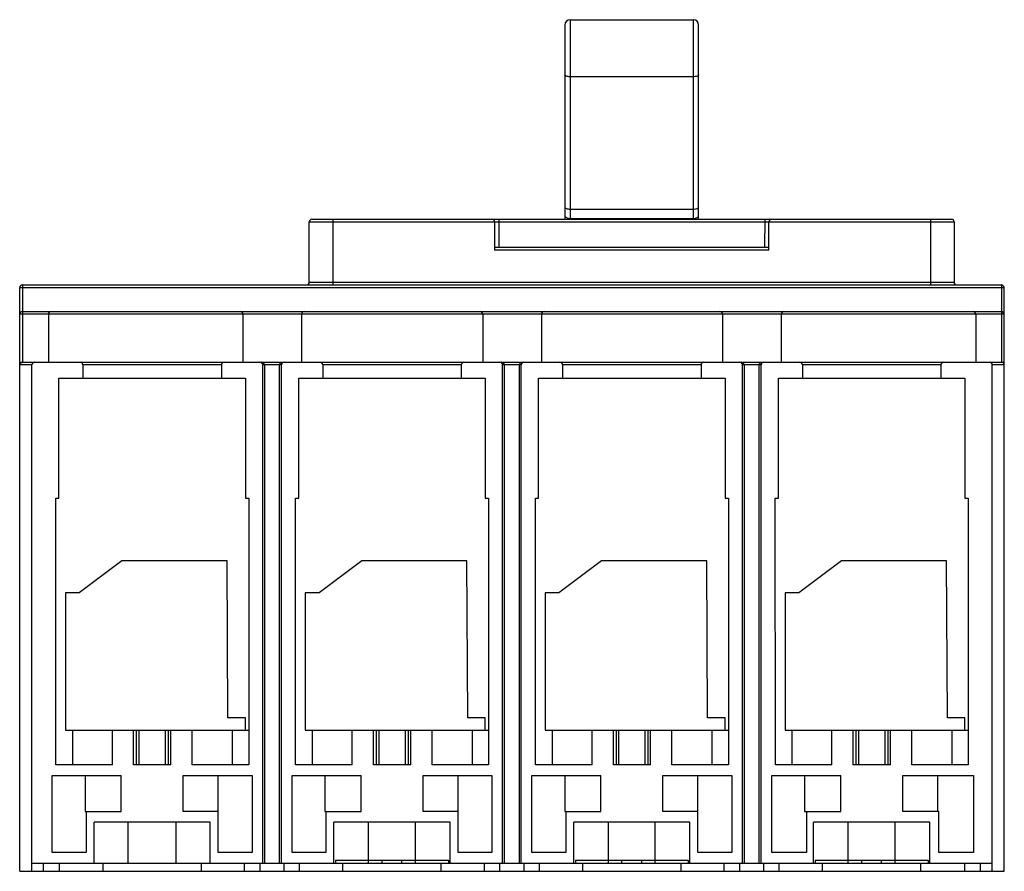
# Model space of a CAD drawing. Header units: millimetres. Extents: x 28 to 212, y 86 to 246.
import ezdxf

# ---------------------------------------------------------------- set-up
doc = ezdxf.new("R2010")
doc.units = ezdxf.units.MM
doc.header["$LTSCALE"] = 21.528734
doc.layers.get('0').update_dxf_attribs({"linetype": 'CONTINUOUS'})

msp = doc.modelspace()

# ---------------------------------------------------------------- linework, layer by layer
at = {"color": 7, "linetype": 'Continuous'}
for p, q in [((130.92, 245.81), (130.92, 208.37)), ((130.92, 245.81), (154.02, 245.81)), ((154.02, 208.37), (154.02, 245.81)), ((129.92, 244.81), (129.92, 208.37)), ((155.02, 208.37), (155.02, 244.81)), ((154.01, 235.1), (130.91, 235.1)), ((130.92, 210.29), (154.02, 210.29)), ((81.97, 196.57), (81.97, 207.87)), ((81.97, 207.87), (202.95, 207.87)), ((82.47, 208.37), (202.45, 208.37)), ((86.37, 208.37), (86.37, 196.07)), ((116.72, 207.87), (116.72, 202.57)), ((117.52, 208.37), (117.52, 203.07)), ((130.92, 208.54), (154.02, 208.54)), ((167.41, 208.37), (167.4, 203.07)), ((168.2, 202.57), (168.2, 207.87)), ((198.56, 196.07), (198.56, 208.37)), ((202.95, 207.87), (202.95, 196.57)), ((168.2, 203.07), (116.72, 203.07)), ((168.2, 202.57), (116.72, 202.57)), ((27.86, 196), (27.86, 196)), ((28.13, 196.07), (28.13, 181.57)), ((28.13, 196.07), (211.81, 196.07)), ((81.97, 196.57), (202.95, 196.57)), ((211.81, 196.07), (211.81, 181.57)), ((212.11, 195.98), (212.11, 195.98)), ((27.63, 86.07), (27.63, 195.57)), ((27.63, 195.57), (212.31, 195.57)), ((212.31, 181.32), (212.31, 195.57)), ((212.31, 190.57), (27.63, 190.57)), ((28.13, 191.07), (211.81, 191.07)), ((33.01, 190.57), (33.01, 181.57)), ((69.51, 190.57), (69.51, 181.57)), ((80.51, 190.57), (80.51, 181.57)), ((114.51, 190.57), (114.51, 181.57)), ((125.51, 190.57), (125.51, 181.57)), ((159.51, 190.57), (159.51, 181.57)), ((170.51, 190.57), (170.51, 181.57)), ((207.01, 190.57), (207.01, 181.57)), ((27.63, 181.57), (110.96, 181.57)), ((27.67, 86.07), (27.67, 181.07)), ((29.92, 181.07), (27.67, 181.07)), ((29.92, 86.07), (29.92, 181.07)), ((39.48, 181.07), (39.48, 178.57)), ((65.48, 181.07), (39.49, 181.07)), ((65.48, 181.07), (65.48, 178.57)), ((73.23, 87.57), (73.23, 181.07)), ((76.73, 181.07), (73.23, 181.07)), ((73.55, 181.07), (73.55, 87.57)), ((76.4, 87.57), (76.4, 181.07)), ((76.73, 87.57), (76.73, 181.07)), ((84.48, 181.07), (84.48, 178.57)), ((110.46, 181.07), (84.48, 181.07)), ((110.48, 181.07), (110.48, 178.57)), ((110.98, 181.57), (155.96, 181.57)), ((118.23, 87.57), (118.23, 181.07)), ((121.73, 181.07), (118.23, 181.07)), ((118.55, 181.07), (118.55, 87.57)), ((121.4, 87.57), (121.4, 181.07)), ((121.73, 87.57), (121.73, 181.07)), ((129.48, 181.07), (129.48, 178.57)), ((155.46, 181.07), (129.48, 181.07)), ((155.48, 181.07), (155.48, 178.57)), ((155.98, 181.57), (200.96, 181.57)), ((166.73, 181.07), (163.23, 181.07)), ((163.23, 87.57), (163.23, 181.07)), ((163.55, 181.07), (163.55, 87.57)), ((166.4, 87.57), (166.4, 181.07)), ((166.73, 87.57), (166.73, 181.07)), ((200.46, 181.07), (174.48, 181.07)), ((174.48, 181.07), (174.48, 178.57)), ((200.48, 181.07), (200.48, 178.57)), ((200.98, 181.57), (212.31, 181.57)), ((212.37, 181.07), (210.12, 181.07)), ((210.12, 86.07), (210.12, 181.07)), ((212.37, 86.07), (212.37, 181.07)), ((34.99, 156.07), (35, 178.57)), ((35, 178.57), (69.99, 178.57)), ((69.99, 178.57), (69.99, 156.07)), ((79.99, 156.07), (79.99, 178.57)), ((79.99, 178.57), (114.99, 178.57)), ((114.99, 178.57), (114.99, 156.07)), ((124.99, 156.07), (124.99, 178.57)), ((124.99, 178.57), (159.99, 178.57)), ((159.99, 178.57), (159.99, 156.07)), ((169.99, 178.57), (204.99, 178.57)), ((169.99, 156.07), (169.99, 178.57)), ((204.99, 178.57), (204.99, 156.07)), ((34.39, 106.07), (34.39, 156.07)), ((34.39, 156.07), (34.99, 156.07)), ((69.99, 156.07), (70.59, 156.07)), ((70.59, 156.07), (70.59, 106.07)), ((79.39, 106.07), (79.39, 156.07)), ((79.39, 156.07), (79.99, 156.07)), ((114.99, 156.07), (115.59, 156.07)), ((115.59, 156.07), (115.59, 106.07)), ((124.39, 156.07), (124.99, 156.07)), ((124.41, 106.07), (124.39, 156.07)), ((159.99, 156.07), (160.59, 156.07)), ((160.59, 156.07), (160.59, 106.07)), ((169.39, 156.07), (169.99, 156.07)), ((169.41, 106.07), (169.39, 156.07)), ((204.99, 156.07), (205.61, 156.07)), ((205.61, 156.07), (205.61, 106.07)), ((46.79, 144.32), (38.79, 138.32)), ((66.54, 144.32), (46.79, 144.32)), ((66.7, 114.87), (66.54, 144.32)), ((91.79, 144.32), (83.79, 138.32)), ((111.54, 144.32), (91.79, 144.32)), ((111.7, 114.87), (111.54, 144.32)), ((136.79, 144.32), (128.79, 138.32)), ((156.54, 144.32), (136.79, 144.32)), ((156.7, 114.87), (156.54, 144.32)), ((181.79, 144.32), (173.79, 138.32)), ((201.54, 144.32), (181.79, 144.32)), ((201.7, 114.87), (201.54, 144.32)), ((36.22, 138.32), (36.22, 112.57)), ((38.79, 138.32), (36.22, 138.32)), ((81.22, 138.32), (81.22, 112.57)), ((83.79, 138.32), (81.22, 138.32)), ((128.79, 138.32), (126.22, 138.32)), ((126.22, 138.32), (126.22, 112.57)), ((173.79, 138.32), (171.22, 138.32)), ((171.22, 138.32), (171.22, 112.57)), ((69.98, 114.87), (66.7, 114.87)), ((69.98, 112.57), (69.98, 114.87)), ((114.98, 114.87), (111.7, 114.87)), ((114.98, 112.57), (114.98, 114.87)), ((159.98, 114.87), (156.7, 114.87)), ((159.98, 112.57), (159.98, 114.87)), ((204.98, 114.87), (201.7, 114.87)), ((204.98, 112.57), (204.98, 114.87)), ((36.22, 112.57), (70.59, 112.57)), ((37.51, 112.57), (37.51, 106.07)), ((45.01, 106.07), (45.01, 112.57)), ((49.01, 106.07), (49.01, 112.57)), ((49.51, 112.57), (49.51, 106.07)), ((50.01, 112.57), (50.01, 106.07)), ((55.01, 106.07), (55.01, 112.57)), ((55.51, 112.57), (55.51, 106.07)), ((56.01, 106.07), (56.01, 112.57)), ((60.01, 106.07), (60.01, 112.57)), ((67.51, 112.57), (67.51, 106.07)), ((81.22, 112.57), (115.59, 112.57)), ((82.51, 112.57), (82.51, 106.07)), ((90.01, 106.07), (90.01, 112.57)), ((94.01, 106.07), (94.01, 112.57)), ((94.51, 112.57), (94.51, 106.07)), ((95.01, 112.57), (95.01, 106.07)), ((100.01, 106.07), (100.01, 112.57)), ((100.51, 112.57), (100.51, 106.07)), ((101.01, 106.07), (101.01, 112.57)), ((105.01, 106.07), (105.01, 112.57)), ((112.51, 112.57), (112.51, 106.07)), ((126.22, 112.57), (160.59, 112.57)), ((127.51, 112.57), (127.51, 106.07)), ((135.01, 106.07), (135.01, 112.57)), ((139.01, 106.07), (139.01, 112.57)), ((139.51, 112.57), (139.51, 106.07)), ((140.01, 112.57), (140.01, 106.07)), ((145.01, 106.07), (145.01, 112.57)), ((145.51, 112.57), (145.51, 106.07)), ((146.01, 106.07), (146.01, 112.57)), ((150.01, 106.07), (150.01, 112.57)), ((157.51, 112.57), (157.51, 106.07)), ((171.22, 112.57), (205.61, 112.57)), ((172.51, 112.57), (172.51, 106.07)), ((180.01, 106.07), (180.01, 112.57)), ((184.01, 106.07), (184.01, 112.57)), ((184.51, 112.57), (184.51, 106.07)), ((185.01, 112.57), (185.01, 106.07)), ((190.01, 106.07), (190.01, 112.57)), ((190.51, 112.57), (190.51, 106.07)), ((191.01, 106.07), (191.01, 112.57)), ((195.01, 106.07), (195.01, 112.57)), ((202.51, 112.57), (202.51, 106.07)), ((45.01, 106.07), (34.4, 106.07)), ((56.01, 106.07), (49.01, 106.07)), ((70.6, 106.07), (60.01, 106.07)), ((90.01, 106.07), (79.4, 106.07)), ((101.01, 106.07), (94.01, 106.07)), ((115.6, 106.07), (105.01, 106.07)), ((135.01, 106.07), (124.41, 106.07)), ((146.01, 106.07), (139.01, 106.07)), ((160.6, 106.07), (150.01, 106.07)), ((180.01, 106.07), (169.41, 106.07)), ((191.01, 106.07), (184.01, 106.07)), ((205.61, 106.07), (195.01, 106.07)), ((33.74, 89.57), (33.74, 104.07)), ((33.74, 104.07), (46.68, 104.07)), ((39.89, 104.07), (39.89, 97.27)), ((46.68, 97.27), (46.68, 104.07)), ((58.3, 97.27), (58.3, 104.07)), ((58.3, 104.07), (71.24, 104.07)), ((64.89, 89.57), (64.89, 104.07)), ((71.24, 104.07), (71.24, 89.57)), ((78.74, 104.07), (91.68, 104.07)), ((78.74, 89.57), (78.74, 104.07)), ((84.88, 104.07), (84.88, 97.27)), ((91.68, 97.27), (91.68, 104.07)), ((103.3, 104.07), (116.24, 104.07)), ((103.3, 97.27), (103.3, 104.07)), ((109.89, 89.57), (109.89, 104.07)), ((116.24, 104.07), (116.24, 89.57)), ((123.74, 104.07), (136.68, 104.07)), ((123.74, 89.57), (123.74, 104.07)), ((129.88, 104.07), (129.88, 97.27)), ((136.68, 97.27), (136.68, 104.07)), ((148.3, 104.07), (161.24, 104.07)), ((148.3, 97.27), (148.3, 104.07)), ((154.89, 89.57), (154.89, 104.07)), ((161.24, 104.07), (161.24, 89.57)), ((168.74, 104.07), (181.68, 104.07)), ((168.74, 89.57), (168.74, 104.07)), ((174.88, 104.07), (174.88, 97.27)), ((181.68, 97.27), (181.68, 104.07)), ((193.3, 104.07), (206.59, 104.07)), ((193.3, 97.27), (193.3, 104.07)), ((199.89, 97.27), (199.89, 104.07)), ((206.59, 104.07), (206.59, 89.57)), ((39.89, 97.27), (46.68, 97.27)), ((40.09, 97.27), (40.09, 89.57)), ((64.89, 97.27), (58.3, 97.27)), ((84.88, 97.27), (91.68, 97.27)), ((85.09, 97.27), (85.09, 89.57)), ((109.89, 97.27), (103.3, 97.27)), ((129.88, 97.27), (136.68, 97.27)), ((130.09, 97.27), (130.09, 89.57)), ((154.89, 97.27), (148.3, 97.27)), ((174.88, 97.27), (181.68, 97.27)), ((175.27, 97.27), (175.27, 89.57)), ((200.07, 97.27), (193.3, 97.27)), ((200.07, 89.57), (200.07, 97.27)), ((41.58, 87.57), (41.58, 95.27)), ((63.38, 95.27), (41.58, 95.27)), ((47.96, 87.57), (47.96, 95.27)), ((56.99, 87.57), (56.99, 95.27)), ((63.38, 87.57), (63.38, 95.27)), ((108.38, 95.27), (86.58, 95.27)), ((86.58, 87.57), (86.58, 95.27)), ((93.09, 87.57), (93.09, 95.27)), ((101.87, 87.57), (101.87, 95.27)), ((108.38, 87.57), (108.38, 95.27)), ((153.38, 95.27), (131.58, 95.27)), ((131.58, 87.57), (131.58, 95.27)), ((138.09, 87.57), (138.09, 95.27)), ((146.87, 87.57), (146.87, 95.27)), ((153.38, 87.57), (153.38, 95.27)), ((198.38, 95.27), (176.58, 95.27)), ((176.58, 87.57), (176.58, 95.27)), ((183.09, 87.57), (183.09, 95.27)), ((191.87, 87.57), (191.87, 95.27)), ((198.38, 87.57), (198.38, 95.27)), ((40.09, 89.57), (33.74, 89.57)), ((71.24, 89.57), (64.89, 89.57)), ((85.09, 89.57), (78.74, 89.57)), ((116.24, 89.57), (109.89, 89.57)), ((130.09, 89.57), (123.74, 89.57)), ((161.24, 89.57), (154.89, 89.57)), ((175.27, 89.57), (168.74, 89.57)), ((206.59, 89.57), (200.07, 89.57)), ((29.92, 87.57), (210.12, 87.57)), ((32.08, 86.07), (32.08, 87.57)), ((35.01, 87.57), (35.01, 86.07)), ((43.28, 86.07), (43.28, 87.57)), ((61.67, 87.57), (61.67, 86.07)), ((69.83, 86.07), (69.83, 87.57)), ((72.74, 86.07), (72.74, 87.57)), ((77.21, 87.57), (77.21, 86.07)), ((80.13, 86.07), (80.13, 87.57)), ((86.88, 88.17), (108.08, 88.17)), ((86.88, 88.17), (86.88, 87.57)), ((88.28, 86.07), (88.28, 87.57)), ((95.63, 87.57), (95.63, 88.17)), ((99.33, 87.57), (99.33, 88.17)), ((106.67, 87.57), (106.67, 86.07)), ((108.08, 88.17), (108.08, 87.57)), ((114.83, 86.07), (114.83, 87.57)), ((117.74, 86.07), (117.74, 87.57)), ((122.21, 87.57), (122.21, 86.07)), ((125.13, 86.07), (125.13, 87.57)), ((131.88, 88.17), (153.08, 88.17)), ((131.88, 88.17), (131.88, 87.57)), ((133.28, 86.07), (133.28, 87.57)), ((140.63, 87.57), (140.63, 88.17)), ((144.33, 87.57), (144.33, 88.17)), ((151.67, 87.57), (151.67, 86.07)), ((153.08, 88.17), (153.08, 87.57)), ((159.83, 86.07), (159.83, 87.57)), ((162.74, 86.07), (162.74, 87.57)), ((167.21, 87.57), (167.21, 86.07)), ((170.13, 86.07), (170.13, 87.57)), ((176.88, 88.17), (198.08, 88.17)), ((176.88, 88.17), (176.88, 87.57)), ((178.28, 86.07), (178.28, 87.57)), ((185.63, 87.57), (185.63, 88.17)), ((189.33, 87.57), (189.33, 88.17)), ((196.67, 87.57), (196.67, 86.07)), ((198.08, 88.17), (198.08, 87.57)), ((204.95, 86.07), (204.95, 87.57)), ((207.88, 86.07), (207.88, 87.57)), ((27.67, 86.07), (212.37, 86.07))]:
    msp.add_line(p, q, dxfattribs=at)
for centre, radius, start, end in [((130.92, 244.81), 1, 89.9996, 179.9996), ((154.02, 244.81), 1, 359.9996, 89.9996), ((82.47, 207.87), 0.5, 90, 180), ((116.22, 207.87), 0.5, 0, 90.0021), ((168.7, 207.87), 0.5, 89.9968, 180), ((202.46, 207.87), 0.5, 0, 90), ((28.13, 195.57), 0.5, 90, 180), ((81.47, 196.57), 0.5, 270, 360), ((203.45, 196.57), 0.5, 180, 270), ((211.81, 195.57), 0.5, 0, 90.0004), ((28.13, 190.57), 0.5, 90, 180), ((33.51, 190.57), 0.5, 90, 180), ((69.01, 190.57), 0.5, 0, 90), ((81.01, 190.57), 0.5, 90, 180), ((114.01, 190.57), 0.5, 0, 90), ((126.01, 190.57), 0.5, 90, 180), ((159.01, 190.57), 0.5, 0, 90), ((171.01, 190.57), 0.5, 90, 180), ((206.51, 190.57), 0.5, 0, 90), ((211.81, 190.57), 0.5, 0, 89.9993), ((28.17, 181.07), 0.5, 90, 180), ((30.42, 181.07), 0.5, 90, 180), ((38.98, 181.07), 0.5, 360, 90), ((65.98, 181.07), 0.5, 90, 180), ((83.98, 181.07), 0.5, 360, 90), ((110.98, 181.07), 0.5, 90, 180), ((128.98, 181.07), 0.5, 360, 90), ((155.98, 181.07), 0.5, 90, 180), ((173.98, 181.07), 0.5, 360, 90), ((200.98, 181.07), 0.5, 90, 180), ((209.62, 181.07), 0.5, 0, 90), ((211.87, 181.07), 0.5, 0, 90)]:
    msp.add_arc(centre, radius, start, end, dxfattribs=at)
for centre, ratio, start_param, end_param in [((72.73, 181.07), 0.999156, 0, 1.570796), ((77.23, 181.07), 0.999148, 1.570796, 3.141593), ((117.73, 181.07), 0.999156, 0, 1.570796), ((122.23, 181.07), 0.999148, 1.570796, 3.141593), ((162.73, 181.07), 0.999156, 0, 1.570796), ((167.23, 181.07), 0.999148, 1.570796, 3.141593)]:
    msp.add_ellipse(centre, major_axis=(0.5, 0), ratio=ratio, start_param=start_param, end_param=end_param, dxfattribs=at)
for points, knots in [([(130.91, 235.1), (130.79, 235.1), (130.55, 235.12), (130.27, 235.18), (130.09, 235.26), (129.97, 235.33), (129.91, 235.42), (129.91, 235.47)], [0, 0, 0, 0, 0.339784, 0.635846, 0.756747, 0.85663, 1, 1, 1, 1]), ([(155.01, 235.47), (155.01, 235.42), (154.95, 235.33), (154.84, 235.26), (154.66, 235.18), (154.38, 235.12), (154.14, 235.1), (154.01, 235.1)], [0, 0, 0, 0, 0.143381, 0.243274, 0.364183, 0.660243, 1, 1, 1, 1]), ([(129.92, 210.67), (129.92, 210.61), (129.97, 210.53), (130.09, 210.45), (130.27, 210.37), (130.55, 210.31), (130.79, 210.29), (130.92, 210.29)], [0, 0, 0, 0, 0.14337, 0.243253, 0.364154, 0.660216, 1, 1, 1, 1]), ([(154.02, 210.29), (154.14, 210.29), (154.38, 210.31), (154.66, 210.37), (154.84, 210.45), (154.96, 210.53), (155.02, 210.61), (155.02, 210.67)], [0, 0, 0, 0, 0.339757, 0.635817, 0.756726, 0.856619, 1, 1, 1, 1]), ([(129.92, 209.13), (129.92, 209.05), (129.98, 208.87), (130.22, 208.68), (130.54, 208.56), (130.79, 208.54), (130.92, 208.54)], [0, 0, 0, 0, 0.188949, 0.418196, 0.694595, 1, 1, 1, 1]), ([(154.02, 208.54), (154.14, 208.54), (154.39, 208.56), (154.71, 208.68), (154.95, 208.87), (155.02, 209.05), (155.02, 209.13)], [0, 0, 0, 0, 0.305391, 0.581793, 0.811051, 1, 1, 1, 1]), ([(73.55, 181.07), (73.55, 181.21), (73.43, 181.47), (73.17, 181.57), (73.04, 181.57)], [0, 0, 0, 0, 0.513856, 1, 1, 1, 1]), ([(76.4, 181.07), (76.4, 181.21), (76.52, 181.47), (76.79, 181.57), (76.91, 181.57)], [0, 0, 0, 0, 0.51381, 1, 1, 1, 1]), ([(118.55, 181.07), (118.55, 181.21), (118.43, 181.47), (118.17, 181.57), (118.04, 181.57)], [0, 0, 0, 0, 0.513856, 1, 1, 1, 1]), ([(121.4, 181.07), (121.4, 181.21), (121.52, 181.47), (121.79, 181.57), (121.91, 181.57)], [0, 0, 0, 0, 0.51381, 1, 1, 1, 1]), ([(163.55, 181.07), (163.55, 181.21), (163.43, 181.47), (163.17, 181.57), (163.04, 181.57)], [0, 0, 0, 0, 0.513856, 1, 1, 1, 1]), ([(166.4, 181.07), (166.4, 181.21), (166.52, 181.47), (166.79, 181.57), (166.91, 181.57)], [0, 0, 0, 0, 0.51381, 1, 1, 1, 1])]:
    msp.add_open_spline(points, degree=3, knots=knots, dxfattribs=at)

doc.saveas('drawing.dxf')
